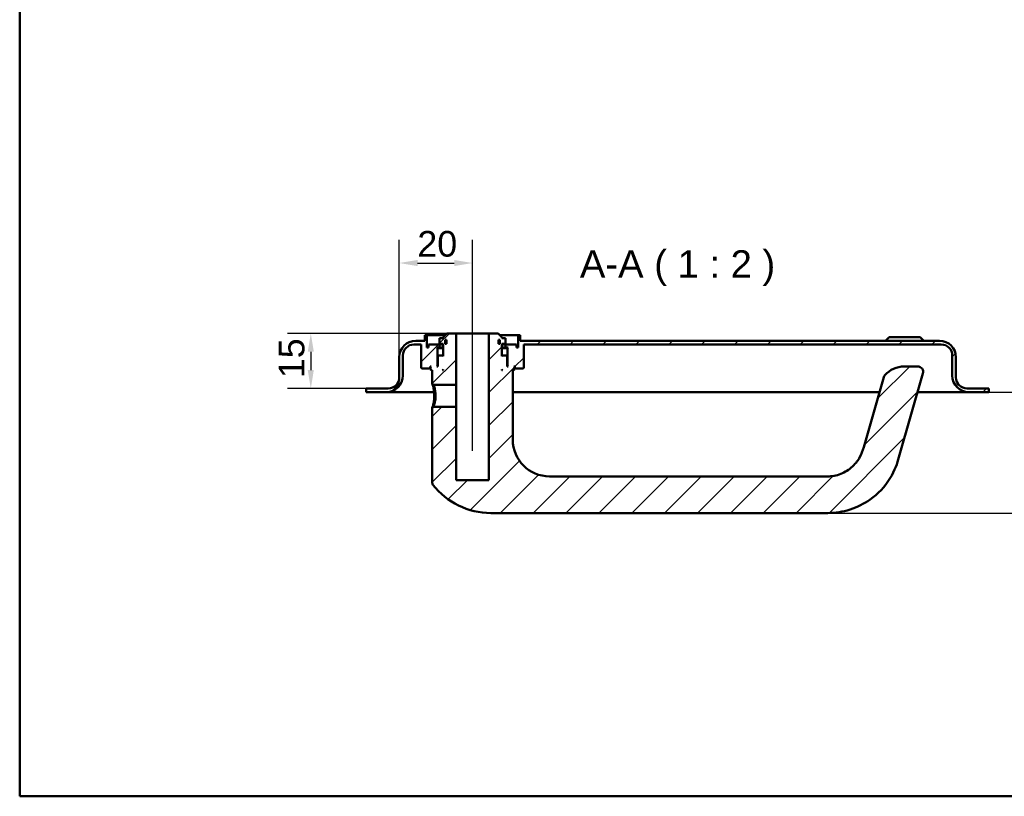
# Model space of a CAD drawing. Header units: millimetres. Extents: x 20 to 833, y 20 to 574.
# Tile 1 of 8: x 20 to 289, y 20 to 232. Entities that reach past the tile are written whole.
import ezdxf

# ---------------------------------------------------------------- set-up
doc = ezdxf.new("R2010")
doc.units = ezdxf.units.MM
doc.header["$LTSCALE"] = 2
for name, color, linetype, lineweight in [('Bemaßungen(DIN)', 7, 'Continuous', 25), ('Mittellinie(DIN)', 7, 'Continuous', 25), ('Sichtbare Kanten(DIN)', 7, 'Continuous', 50), ('Skizziergeometrie(DIN)', 7, 'Continuous', 50), ('Symbole(DIN)', 7, 'Continuous', 25)]:
    doc.layers.add(name, color=color, linetype=linetype, lineweight=lineweight)
doc.layers.add('Schraffur', color=179, linetype='Continuous', lineweight=9, true_color=0x1e1e47)
doc.styles.add('Aktuell-DINGroßer Text', font='arial.ttf')
doc.styles.add('STANDARD-DIN~0', font='arial.ttf')
doc.dimstyles.new('CAD-LAN', dxfattribs={"dimscale": 2, "dimtxt": 3.5, "dimasz": 2.5, "dimexe": 3.175, "dimexo": 0, "dimgap": 0.8, "dimtad": 1, "dimrnd": 1e-08, "dimtxsty": 'STANDARD-DIN~0', "dimcen": 0.09, "dimdle": 10, "dimclrd": 250, "dimclre": 250, "dimclrt": 250, "dimadec": 0, "dimazin": 2, "dimtfac": 1, "dimtmove": 0, "dimatfit": 3, "dimfxl": 1, "dimtolj": 1, "dimtzin": 0, "dimlwd": 25, "dimlwe": 25, "dimarcsym": 0})

# ---------------------------------------------------------------- blocks, each defined once
blk = doc.blocks.new('Ränder Standardrahmen')
at = {"layer": 'Skizziergeometrie(DIN)', "flags": 128}
blk.add_lwpolyline([(10, 10), (10, 287), (410, 287), (410, 10), (10, 10)], dxfattribs=at)
blk = doc.blocks.new('*D25')
at = {"layer": 'Bemaßungen(DIN)', "color": 250, "linetype": 'Continuous', "lineweight": 25, "true_color": 0x3f3f3f, "transparency": 16777216}
for p, q in [((123.63, 139.81), (123.63, 171.89)), ((143.63, 151.31), (143.63, 171.89)), ((128.63, 165.54), (138.63, 165.54))]:
    blk.add_line(p, q, dxfattribs=at)
at = {"layer": 'Bemaßungen(DIN)', "color": 250, "linetype": 'Continuous', "true_color": 0x3f3f3f, "transparency": 16777216}
for points in [[(128.63, 166.37), (128.63, 164.7), (123.63, 165.54)], [(138.63, 166.37), (138.63, 164.7), (143.63, 165.54)]]:
    blk.add_solid(points, dxfattribs=at)
at = {"layer": 'Defpoints', "color": 0, "linetype": 'Continuous', "transparency": 16777216}
for p in [(143.63, 165.54), (143.63, 151.31), (123.63, 139.81)]:
    blk.add_point(p, dxfattribs=at)
at = {"layer": 'Bemaßungen(DIN)', "color": 250, "linetype": 'Continuous', "lineweight": 25, "true_color": 0x3f3f3f, "transparency": 16777216, "insert": (128.57, 174.28), "char_height": 7, "attachment_point": 1, "style": 'STANDARD-DIN~0'}
blk.add_mtext('\\A1;20', dxfattribs=at)
blk = doc.blocks.new('*D26')
at = {"layer": 'Bemaßungen(DIN)', "color": 250, "linetype": 'Continuous', "lineweight": 25, "true_color": 0x3f3f3f, "transparency": 16777216}
for p, q in [((136.63, 146.31), (93.13, 146.31)), ((99.48, 141.31), (99.48, 136.31)), ((114.63, 131.31), (93.13, 131.31))]:
    blk.add_line(p, q, dxfattribs=at)
at = {"layer": 'Bemaßungen(DIN)', "color": 250, "linetype": 'Continuous', "true_color": 0x3f3f3f, "transparency": 16777216}
for points in [[(98.65, 141.31), (100.31, 141.31), (99.48, 146.31)], [(98.65, 136.31), (100.31, 136.31), (99.48, 131.31)]]:
    blk.add_solid(points, dxfattribs=at)
at = {"layer": 'Defpoints', "color": 0, "linetype": 'Continuous', "transparency": 16777216}
for p in [(136.63, 146.31), (99.48, 131.31), (114.63, 131.31)]:
    blk.add_point(p, dxfattribs=at)
at = {"layer": 'Bemaßungen(DIN)', "color": 250, "linetype": 'Continuous', "lineweight": 25, "true_color": 0x3f3f3f, "transparency": 16777216, "insert": (90.73, 134.1), "char_height": 7, "attachment_point": 1, "rotation": 90, "style": 'STANDARD-DIN~0'}
blk.add_mtext('\\A1;15', dxfattribs=at)
blk = doc.blocks.new('*D27')
at = {"layer": 'Bemaßungen(DIN)', "color": 250, "linetype": 'Continuous', "lineweight": 25, "true_color": 0x3f3f3f, "transparency": 16777216}
for p, q in [((284.63, 130.31), (308.23, 130.31)), ((301.88, 102.31), (301.88, 125.31)), ((240.63, 97.31), (308.23, 97.31))]:
    blk.add_line(p, q, dxfattribs=at)
at = {"layer": 'Bemaßungen(DIN)', "color": 250, "linetype": 'Continuous', "true_color": 0x3f3f3f, "transparency": 16777216}
for points in [[(301.05, 125.31), (302.71, 125.31), (301.88, 130.31)], [(301.05, 102.31), (302.71, 102.31), (301.88, 97.31)]]:
    blk.add_solid(points, dxfattribs=at)
at = {"layer": 'Defpoints', "color": 0, "linetype": 'Continuous', "transparency": 16777216}
for p in [(284.63, 130.31), (301.88, 130.31), (240.63, 97.31)]:
    blk.add_point(p, dxfattribs=at)
at = {"layer": 'Bemaßungen(DIN)', "color": 250, "linetype": 'Continuous', "lineweight": 25, "true_color": 0x3f3f3f, "transparency": 16777216, "insert": (293.13, 108.8), "char_height": 7, "attachment_point": 1, "rotation": 90, "style": 'STANDARD-DIN~0'}
blk.add_mtext('\\A1;33', dxfattribs=at)

msp = doc.modelspace()

# ---------------------------------------------------------------- hatches: boundary and pattern name
at = {"layer": 'Schraffur'}
h = msp.add_hatch(dxfattribs=at)
h.set_pattern_fill('ANSI31', color=256, scale=50.8, style=0)
h.set_pattern_definition([(45, (0, 0), (-4.49013, 4.49013), [])])
edge = h.paths.add_edge_path()
edge.add_spline(control_points=[(133.0006, 126.3093), (132.939, 126.2492), (132.8772, 126.1894), (132.7532, 126.0692), (132.6909, 126.0089), (132.6292, 125.9486)], knot_values=[-0.05180212, -0.05180212, -0.05180212, -0.05180212, -0.0259877, -0.0259877, 0, 0, 0, 0], degree=3, periodic=0)
edge.add_line((132.6292, 125.9486), (132.6292, 105.6495))
edge.add_spline(control_points=[(132.6292, 105.6495), (132.6279, 105.5664), (132.6381, 105.4529), (132.718, 105.221), (132.7711, 105.1229), (132.8382, 105.0355)], knot_values=[-0.07357952, -0.07357952, -0.07357952, -0.07357952, -0.03304719, -0.03304719, 0, 0, 0, 0], degree=3, periodic=0)
edge.add_ellipse((148.6292, 117.3093), major_axis=(-15.791, -12.2738), ratio=1, start_angle=0, end_angle=52.143309)
edge.add_line((148.6292, 97.3093), (240.6292, 97.3093))
edge.add_spline(control_points=[(240.6292, 97.3093), (242.6876, 97.3093), (244.744, 97.6354), (248.6649, 98.8851), (250.5229, 99.8062), (254.3613, 102.5321), (256.1808, 104.47), (259.0607, 109.065), (259.5913, 110.8791), (260.068, 112.5413)], knot_values=[-1.77257485, -1.77257485, -1.77257485, -1.77257485, -1.38953416, -1.38953416, -1.00679208, -1.00679208, -0.51876182, -0.51876182, 0, 0, 0, 0], degree=3, periodic=0)
edge.add_line((260.068, 112.5413), (266.6214, 135.3959))
edge.add_ellipse((265.1795, 135.8093), major_axis=(1.4419, -0.4135), ratio=1, start_angle=0, end_angle=106)
edge.add_line((265.1795, 137.3093), (261.4761, 137.3093))
edge.add_ellipse((261.4761, 130.3093), major_axis=(0, 7), ratio=1, start_angle=0, end_angle=48.30264)
edge.add_ellipse((257.3694, 133.9679), major_axis=(-1.12, 0.9978), ratio=1, start_angle=0, end_angle=25.69736)
edge.add_line((255.9275, 134.3814), (250.4553, 115.2977))
edge.add_spline(control_points=[(250.4553, 115.2977), (250.1707, 114.3052), (249.7957, 113.3298), (248.9768, 111.8906), (248.3805, 110.9579), (246.4352, 109.1529), (245.3534, 108.4577), (242.9468, 107.5027), (241.7214, 107.3093), (240.6292, 107.3093)], knot_values=[-1.5570511, -1.5570511, -1.5570511, -1.5570511, -0.98479747, -0.98479747, -0.63926316, -0.63926316, -0.32765966, -0.32765966, 0, 0, 0, 0], degree=3, periodic=0)
edge.add_line((240.6292, 107.3093), (164.6292, 107.3093))
edge.add_ellipse((164.6292, 117.3093), major_axis=(0, -10), ratio=1, start_angle=270, end_angle=360, ccw=False)
edge.add_line((154.6292, 117.3093), (154.6292, 136.3093))
edge.add_line((154.6292, 136.3093), (154.9292, 136.3093))
edge.add_line((154.9292, 136.3093), (155.1292, 136.5093))
edge.add_line((155.1292, 136.5093), (155.1292, 137.1093))
edge.add_line((155.1292, 137.1093), (154.9292, 137.3093))
edge.add_line((154.9292, 137.3093), (155.2292, 137.3093))
edge.add_line((155.2292, 137.3093), (155.2292, 136.8093))
edge.add_line((155.2292, 136.8093), (155.3292, 136.7093))
edge.add_line((155.3292, 136.7093), (157.4292, 136.7093))
edge.add_line((157.4292, 136.7093), (157.6292, 136.9093))
edge.add_line((157.6292, 136.9093), (157.6292, 143.3093))
edge.add_line((157.6292, 143.3093), (271.6292, 143.3093))
edge.add_ellipse((271.6292, 140.3093), major_axis=(0, 3), ratio=1, start_angle=270, end_angle=360, ccw=False)
edge.add_line((274.6292, 140.3093), (274.6292, 134.8093))
edge.add_ellipse((279.1292, 134.8093), major_axis=(-4.5, 0), ratio=1, start_angle=0, end_angle=90)
edge.add_line((279.1292, 130.3093), (284.6292, 130.3093))
edge.add_line((284.6292, 130.3093), (284.6292, 131.3093))
edge.add_line((284.6292, 131.3093), (278.6292, 131.3093))
edge.add_ellipse((278.6292, 134.3093), major_axis=(0, -3), ratio=1, start_angle=270, end_angle=360, ccw=False)
edge.add_line((275.6292, 134.3093), (275.6292, 139.8093))
edge.add_ellipse((271.1292, 139.8093), major_axis=(4.5, 0), ratio=1, start_angle=0, end_angle=90)
edge.add_line((271.1292, 144.3093), (156.6292, 144.3093))
edge.add_line((156.6292, 144.3093), (156.6292, 145.8093))
edge.add_line((156.6292, 145.8093), (156.1292, 145.8093))
edge.add_line((156.1292, 145.8093), (156.1292, 142.5093))
edge.add_line((156.1292, 142.5093), (155.6292, 142.5093))
edge.add_line((155.6292, 142.5093), (155.6292, 143.3093))
edge.add_line((155.6292, 143.3093), (152.6292, 143.3093))
edge.add_line((152.6292, 143.3093), (152.6292, 142.5093))
edge.add_line((152.6292, 142.5093), (153.3792, 142.5093))
edge.add_line((153.3792, 142.5093), (153.1792, 142.3093))
edge.add_line((153.1792, 142.3093), (153.1792, 137.5093))
edge.add_line((153.1792, 137.5093), (153.3792, 137.3093))
edge.add_line((153.3792, 137.3093), (153.1292, 137.3093))
edge.add_line((153.1292, 137.3093), (153.1292, 140.1093))
edge.add_line((153.1292, 140.1093), (152.9292, 140.3093))
edge.add_line((152.9292, 140.3093), (151.8292, 140.3093))
edge.add_line((151.8292, 140.3093), (151.6292, 140.1093))
edge.add_line((151.6292, 140.1093), (151.6292, 143.5093))
edge.add_line((151.6292, 143.5093), (152.5958, 143.5093))
edge.add_line((152.5958, 143.5093), (152.5958, 145.0093))
edge.add_line((152.5958, 145.0093), (151.6292, 145.0093))
edge.add_line((151.6292, 145.0093), (151.6292, 145.3093))
edge.add_line((151.6292, 145.3093), (150.6292, 146.3093))
edge.add_line((150.6292, 146.3093), (148.1292, 146.3093))
edge.add_line((148.1292, 146.3093), (148.1292, 106.3093))
edge.add_line((148.1292, 106.3093), (139.1292, 106.3093))
edge.add_line((139.1292, 106.3093), (139.1292, 126.3093))
edge.add_line((139.1292, 126.3093), (133.0006, 126.3093))
h.paths.add_polyline_path([(150.7292, 143.5093), (150.7292, 144.6093), (151.0932, 144.6093), (151.0932, 143.5093)], flags=0)
h.paths.add_polyline_path([(151.8292, 136.3093), (151.6292, 136.3093), (151.6292, 136.5093)], flags=0)
edge = h.paths.add_edge_path()
edge.add_spline(control_points=[(132.6292, 132.6701), (132.6921, 132.6098), (132.7543, 132.5496), (132.8783, 132.4294), (132.9401, 132.3695), (133.0017, 132.3093)], knot_values=[-0.05197355, -0.05197355, -0.05197355, -0.05197355, -0.02598678, -0.02598678, -0.00016547, -0.00016547, -0.00016547, -0.00016547], degree=3, periodic=0)
edge.add_line((133.0017, 132.3093), (139.1292, 132.3093))
edge.add_line((139.1292, 132.3093), (139.1292, 146.3093))
edge.add_line((139.1292, 146.3093), (136.6292, 146.3093))
edge.add_line((136.6292, 146.3093), (135.6292, 145.3093))
edge.add_line((135.6292, 145.3093), (135.6292, 145.0093))
edge.add_line((135.6292, 145.0093), (134.6625, 145.0093))
edge.add_line((134.6625, 145.0093), (134.6625, 143.5093))
edge.add_line((134.6625, 143.5093), (135.6292, 143.5093))
edge.add_line((135.6292, 143.5093), (135.6292, 140.1093))
edge.add_line((135.6292, 140.1093), (135.4292, 140.3093))
edge.add_line((135.4292, 140.3093), (134.3292, 140.3093))
edge.add_line((134.3292, 140.3093), (134.1292, 140.1093))
edge.add_line((134.1292, 140.1093), (134.1292, 137.3093))
edge.add_line((134.1292, 137.3093), (133.8792, 137.3093))
edge.add_line((133.8792, 137.3093), (134.0792, 137.5093))
edge.add_line((134.0792, 137.5093), (134.0792, 142.3093))
edge.add_line((134.0792, 142.3093), (133.8792, 142.5093))
edge.add_line((133.8792, 142.5093), (134.6292, 142.5093))
edge.add_line((134.6292, 142.5093), (134.6292, 143.3093))
edge.add_line((134.6292, 143.3093), (131.6292, 143.3093))
edge.add_line((131.6292, 143.3093), (131.6292, 142.5093))
edge.add_line((131.6292, 142.5093), (131.1292, 142.5093))
edge.add_line((131.1292, 142.5093), (131.1292, 145.8093))
edge.add_line((131.1292, 145.8093), (130.6292, 145.8093))
edge.add_line((130.6292, 145.8093), (130.6292, 144.3093))
edge.add_line((130.6292, 144.3093), (128.1292, 144.3093))
edge.add_ellipse((128.1292, 139.8093), major_axis=(0, 4.5), ratio=1, start_angle=0, end_angle=90)
edge.add_line((123.6292, 139.8093), (123.6292, 134.3093))
edge.add_ellipse((120.6292, 134.3093), major_axis=(3, 0), ratio=1, start_angle=270, end_angle=360, ccw=False)
edge.add_line((120.6292, 131.3093), (114.6292, 131.3093))
edge.add_line((114.6292, 131.3093), (114.6292, 130.3093))
edge.add_line((114.6292, 130.3093), (120.1292, 130.3093))
edge.add_ellipse((120.1292, 134.8093), major_axis=(0, -4.5), ratio=1, start_angle=0, end_angle=90)
edge.add_line((124.6292, 134.8093), (124.6292, 140.3093))
edge.add_ellipse((127.6292, 140.3093), major_axis=(-3, 0), ratio=1, start_angle=270, end_angle=360, ccw=False)
edge.add_line((127.6292, 143.3093), (129.6292, 143.3093))
edge.add_line((129.6292, 143.3093), (129.6292, 136.9093))
edge.add_line((129.6292, 136.9093), (129.8292, 136.7093))
edge.add_line((129.8292, 136.7093), (131.9292, 136.7093))
edge.add_line((131.9292, 136.7093), (132.0292, 136.8093))
edge.add_line((132.0292, 136.8093), (132.0292, 137.3093))
edge.add_line((132.0292, 137.3093), (132.3292, 137.3093))
edge.add_line((132.3292, 137.3093), (132.1292, 137.1093))
edge.add_line((132.1292, 137.1093), (132.1292, 136.5093))
edge.add_line((132.1292, 136.5093), (132.3292, 136.3093))
edge.add_line((132.3292, 136.3093), (132.6292, 136.3093))
edge.add_line((132.6292, 136.3093), (132.6292, 132.6701))
h.paths.add_polyline_path([(135.6292, 136.3093), (135.4292, 136.3093), (135.6292, 136.5093)], flags=0)
h.paths.add_polyline_path([(136.5292, 144.6093), (136.5292, 143.5093), (136.1651, 143.5093), (136.1651, 144.6093)], flags=0)

# ---------------------------------------------------------------- linework, layer by layer
at = {"layer": 'Mittellinie(DIN)', "linetype": 'Continuous'}
msp.add_line((143.6292, 114.3093), (143.6292, 151.3093), dxfattribs=at)
at = {"layer": 'Sichtbare Kanten(DIN)'}
for p, q in [((131.1292, 145.8093), (130.6292, 145.8093)), ((130.6292, 145.8093), (130.6292, 144.3093)), ((131.1292, 142.5093), (131.1292, 145.8093)), ((131.1292, 145.8093), (136.1292, 145.8093)), ((136.6292, 146.3093), (135.6292, 145.3093)), ((135.6292, 145.3093), (135.6292, 145.0093)), ((139.1292, 146.3093), (136.6292, 146.3093)), ((139.1292, 132.3093), (139.1292, 146.3093)), ((139.1292, 146.3093), (148.1292, 146.3093)), ((150.6292, 146.3093), (148.1292, 146.3093)), ((148.1292, 146.3093), (148.1292, 106.3093)), ((151.6292, 145.3093), (150.6292, 146.3093)), ((151.1292, 145.8093), (156.1292, 145.8093)), ((151.6292, 145.0093), (151.6292, 145.3093)), ((156.6292, 145.8093), (156.1292, 145.8093)), ((156.1292, 145.8093), (156.1292, 142.5093)), ((156.6292, 144.3093), (156.6292, 145.8093)), ((257.3792, 145.3093), (256.3792, 144.3093)), ((257.3792, 145.3093), (265.8792, 145.3093)), ((265.8792, 145.3093), (266.8792, 144.3093)), ((127.6292, 143.3093), (129.6292, 143.3093)), ((130.6292, 144.3093), (128.1292, 144.3093)), ((129.6292, 143.3093), (129.6292, 136.9093)), ((131.6292, 142.5093), (131.1292, 142.5093)), ((134.6292, 143.3093), (131.6292, 143.3093)), ((131.6292, 143.3093), (131.6292, 142.5093)), ((134.0792, 142.3093), (133.8792, 142.5093)), ((133.8792, 142.5093), (134.6292, 142.5093)), ((134.6292, 142.5093), (134.6292, 143.3093)), ((134.6292, 143.3093), (135.6292, 143.3093)), ((135.6292, 142.5093), (134.6292, 142.5093)), ((135.6292, 145.0093), (134.6625, 145.0093)), ((134.6625, 145.0093), (134.6625, 143.5093)), ((134.6625, 143.5093), (135.6292, 143.5093)), ((135.6292, 143.5093), (135.6292, 140.1093)), ((136.1651, 143.5093), (136.1651, 144.6093)), ((136.1651, 144.6093), (136.5292, 144.6093)), ((136.5292, 143.5093), (136.1651, 143.5093)), ((136.5292, 144.6093), (136.5292, 143.5093)), ((150.7292, 143.5093), (150.7292, 144.6093)), ((150.7292, 144.6093), (151.0932, 144.6093)), ((151.0932, 143.5093), (150.7292, 143.5093)), ((151.0932, 144.6093), (151.0932, 143.5093)), ((152.5958, 145.0093), (151.6292, 145.0093)), ((151.6292, 140.1093), (151.6292, 143.5093)), ((151.6292, 143.5093), (152.5958, 143.5093)), ((151.6292, 143.3093), (152.6292, 143.3093)), ((152.6292, 142.5093), (151.6292, 142.5093)), ((152.5958, 143.5093), (152.5958, 145.0093)), ((155.6292, 143.3093), (152.6292, 143.3093)), ((152.6292, 143.3093), (152.6292, 142.5093)), ((152.6292, 142.5093), (153.3792, 142.5093)), ((153.3792, 142.5093), (153.1792, 142.3093)), ((155.6292, 142.5093), (155.6292, 143.3093)), ((156.1292, 142.5093), (155.6292, 142.5093)), ((271.1292, 144.3093), (156.6292, 144.3093)), ((157.6292, 136.9093), (157.6292, 143.3093)), ((157.6292, 143.3093), (271.6292, 143.3093)), ((123.6292, 139.8093), (123.6292, 134.3093)), ((124.6292, 134.8093), (124.6292, 140.3093)), ((134.0792, 137.5093), (134.0792, 142.3093)), ((134.0792, 142.3093), (135.6292, 142.3093)), ((134.3292, 140.3093), (134.1292, 140.1093)), ((134.1292, 140.1093), (134.1292, 137.3093)), ((135.4292, 140.3093), (134.3292, 140.3093)), ((135.6292, 140.1093), (135.4292, 140.3093)), ((135.6292, 140.3093), (135.4292, 140.3093)), ((151.6292, 142.3093), (153.1792, 142.3093)), ((151.8292, 140.3093), (151.6292, 140.1093)), ((151.8292, 140.3093), (151.6292, 140.3093)), ((152.9292, 140.3093), (151.8292, 140.3093)), ((153.1292, 140.1093), (152.9292, 140.3093)), ((153.1292, 137.3093), (153.1292, 140.1093)), ((153.1792, 142.3093), (153.1792, 137.5093)), ((274.6292, 140.3093), (274.6292, 134.8093)), ((275.6292, 134.3093), (275.6292, 139.8093)), ((132.0292, 136.8093), (132.0292, 137.3093)), ((132.0292, 137.3093), (132.3292, 137.3093)), ((132.3292, 137.3093), (132.1292, 137.1093)), ((132.1292, 137.1093), (132.1292, 136.5093)), ((133.8792, 137.3093), (134.0792, 137.5093)), ((134.1292, 137.3093), (133.8792, 137.3093)), ((134.1292, 137.5093), (134.0792, 137.5093)), ((153.1792, 137.5093), (153.1292, 137.5093)), ((153.3792, 137.3093), (153.1292, 137.3093)), ((153.1792, 137.5093), (153.3792, 137.3093)), ((155.1292, 137.1093), (154.9292, 137.3093)), ((154.9292, 137.3093), (155.2292, 137.3093)), ((155.1292, 136.5093), (155.1292, 137.1093)), ((155.2292, 137.3093), (155.2292, 136.8093)), ((265.1795, 137.3093), (261.4761, 137.3093)), ((129.6292, 136.9093), (129.8292, 136.7093)), ((129.8292, 136.7093), (131.9292, 136.7093)), ((131.9292, 136.7093), (132.0292, 136.8093)), ((131.9292, 136.7093), (132.1292, 136.7093)), ((132.1292, 136.8093), (132.0292, 136.8093)), ((132.1292, 136.5093), (132.3292, 136.3093)), ((132.3292, 136.3093), (132.6292, 136.3093)), ((132.6292, 136.3093), (132.6292, 132.6701)), ((135.4292, 136.3093), (135.6292, 136.5093)), ((135.6292, 136.3093), (135.4292, 136.3093)), ((135.6292, 136.5093), (135.6292, 136.3093)), ((151.6292, 136.3093), (151.6292, 136.5093)), ((151.6292, 136.5093), (151.8292, 136.3093)), ((151.8292, 136.3093), (151.6292, 136.3093)), ((154.6292, 117.3093), (154.6292, 136.3093)), ((154.6292, 136.3093), (154.9292, 136.3093)), ((154.9292, 136.3093), (155.1292, 136.5093)), ((155.2292, 136.8093), (155.1292, 136.8093)), ((155.1292, 136.7093), (155.3292, 136.7093)), ((155.2292, 136.8093), (155.3292, 136.7093)), ((155.3292, 136.7093), (157.4292, 136.7093)), ((157.4292, 136.7093), (157.6292, 136.9093)), ((260.068, 112.5413), (266.6214, 135.3959)), ((132.6299, 132.6701), (133.0019, 132.3096)), ((133.0017, 132.3093), (139.1292, 132.3093)), ((139.1292, 132.3093), (139.1292, 126.3093)), ((255.9275, 134.3814), (250.4553, 115.2977)), ((120.6292, 131.3093), (114.6292, 131.3093)), ((114.6292, 131.3093), (114.6292, 130.3093)), ((114.6292, 130.3093), (120.1292, 130.3093)), ((120.1292, 130.3093), (131.6292, 130.3093)), ((131.6292, 130.3093), (133.1388, 130.3093)), ((154.6292, 130.3093), (254.7598, 130.3093)), ((265.1628, 130.3093), (267.6292, 130.3093)), ((267.6292, 130.3093), (279.1292, 130.3093)), ((284.6292, 131.3093), (278.6292, 131.3093)), ((279.1292, 130.3093), (284.6292, 130.3093)), ((284.6292, 130.3093), (284.6292, 131.3093)), ((133.0007, 126.3091), (132.6287, 125.9486)), ((132.6292, 125.9486), (132.6292, 105.6495)), ((139.1292, 126.3093), (133.0006, 126.3093)), ((139.1292, 106.3093), (139.1292, 126.3093)), ((148.1292, 106.3093), (139.1292, 106.3093)), ((240.6292, 107.3093), (164.6292, 107.3093)), ((148.6292, 97.3093), (240.6292, 97.3093))]:
    msp.add_line(p, q, dxfattribs=at)
for centre, radius, start, end in [((128.1292, 139.8093), 4.5, 90, 180), ((127.6292, 140.3093), 3, 90, 180), ((271.1292, 139.8093), 4.5, 0, 90), ((271.6292, 140.3093), 3, 0, 90), ((261.4761, 130.3093), 7, 90, 138.30264), ((265.1795, 135.8093), 1.5, 344, 90), ((120.1292, 134.8093), 4.5, 270, 0), ((257.3694, 133.9679), 1.5, 138.30264, 164), ((279.1292, 134.8093), 4.5, 180, 270), ((120.6292, 134.3093), 3, 270, 0), ((278.6292, 134.3093), 3, 180, 270), ((164.6292, 117.3093), 10, 180, 270), ((148.6292, 117.3093), 20, 217.856691, 270)]:
    msp.add_arc(centre, radius, start, end, dxfattribs=at)
for points, knots in [([(132.6299, 132.6701), (132.6302, 132.6698), (132.6534, 132.5986), (132.7459, 132.3029), (132.9864, 131.4373), (133.1928, 130.3187), (133.1944, 129.3096), (133.1944, 129.3095), (133.1944, 129.3094), (133.1944, 129.3093)], [-0.528554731, -0.528554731, -0.528554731, -0.528554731, -0.453229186, -0.33992189, -0.302152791, 0, 0, 0, 0.000027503, 0.000027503, 0.000027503, 0.000027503]), ([(133.5471, 129.3093), (133.5471, 129.3094), (133.5471, 129.3095), (133.5471, 129.3096), (133.5456, 130.2102), (133.3683, 131.097), (133.2109, 131.6535), (133.1912, 131.723), (133.1719, 131.7877), (133.1536, 131.8473), (133.0989, 132.0259), (133.0541, 132.1572), (133.0282, 132.233), (133.0109, 132.2835), (133.0019, 132.3093), (133.0017, 132.3093)], [2.115041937, 2.115041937, 2.115041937, 2.115041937, 2.115069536, 2.115069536, 2.115069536, 2.417222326, 2.417222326, 2.417222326, 2.454991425, 2.454991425, 2.454991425, 2.568298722, 2.568298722, 2.568298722, 2.643872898, 2.643872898, 2.643872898, 2.643872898]), ([(133.1944, 129.3093), (133.1952, 128.8049), (133.1057, 127.7886), (132.8354, 126.5969), (132.6568, 126.0345), (132.629, 125.949), (132.6287, 125.9486)], [-2.115042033, -2.115042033, -2.115042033, -2.115042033, -1.96399314, -1.812916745, -1.661840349, -1.586501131, -1.586501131, -1.586501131, -1.586501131]), ([(133.0006, 126.3093), (133.0008, 126.3093), (133.0097, 126.335), (133.0272, 126.3853), (133.0621, 126.4861), (133.1312, 126.6866), (133.2093, 126.9646), (133.2873, 127.2426), (133.3744, 127.5971), (133.4395, 128.0012), (133.5046, 128.4051), (133.5478, 128.8591), (133.5471, 129.3093)], [3.701563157, 3.701563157, 3.701563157, 3.701563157, 3.776909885, 3.776909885, 3.776909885, 3.927986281, 3.927986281, 3.927986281, 4.079062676, 4.079062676, 4.079062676, 4.230111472, 4.230111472, 4.230111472, 4.230111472]), ([(250.4553, 115.2977), (250.1707, 114.3052), (249.7957, 113.3298), (248.9768, 111.8906), (248.3805, 110.9579), (246.4352, 109.1529), (245.3534, 108.4577), (242.9468, 107.5027), (241.7214, 107.3093), (240.6292, 107.3093)], [-1.5570511, -1.5570511, -1.5570511, -1.5570511, -0.98479747, -0.98479747, -0.63926316, -0.63926316, -0.32765966, -0.32765966, 0, 0, 0, 0]), ([(240.6292, 97.3093), (242.6876, 97.3093), (244.744, 97.6354), (248.6649, 98.8851), (250.5229, 99.8062), (254.3613, 102.5321), (256.1808, 104.47), (259.0607, 109.065), (259.5913, 110.8791), (260.068, 112.5413)], [-1.77257485, -1.77257485, -1.77257485, -1.77257485, -1.38953416, -1.38953416, -1.00679208, -1.00679208, -0.51876182, -0.51876182, 0, 0, 0, 0]), ([(132.6279, 105.6495), (132.6279, 105.5664), (132.6381, 105.4529), (132.718, 105.221), (132.7711, 105.1229), (132.8385, 105.0358)], [-0.073579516, -0.073579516, -0.073579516, -0.073579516, -0.0330471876, -0.0330471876, 0, 0, 0, 0])]:
    msp.add_open_spline(points, degree=3, knots=knots, dxfattribs=at)

# ---------------------------------------------------------------- block references
at = {"xscale": 2, "yscale": 2, "zscale": 2}
msp.add_blockref('Ränder Standardrahmen', (0, 0), dxfattribs=at)

# ---------------------------------------------------------------- texts
at = {"layer": 'Symbole(DIN)', "color": 7, "insert": (172.957, 159.3093), "char_height": 7.4676, "attachment_point": 7, "style": 'Aktuell-DINGroßer Text'}
msp.add_mtext('A-A ( 1 : 2 )', dxfattribs=at)

# ---------------------------------------------------------------- dimensions: what is measured, and where the dimension line sits
at = {"layer": 'Bemaßungen(DIN)', "color": 250, "linetype": 'Continuous', "lineweight": 25, "true_color": 0x3f3f3f}
for base, p1, p2, angle, picture, middle in [((143.6292, 165.5362), (123.6292, 139.8093), (143.6292, 151.3093), 180, '*D25', (133.6292, 165.5362)), ((99.4811, 131.3093), (136.6292, 146.3093), (114.6292, 131.3093), 90, '*D26', (99.4811, 138.8093)), ((301.8792, 130.3093), (240.6292, 97.3093), (284.6292, 130.3093), 90, '*D27', (301.8792, 113.8093))]:
    dim = msp.add_linear_dim(base=base, p1=p1, p2=p2, angle=angle, dimstyle='CAD-LAN', override={"dimgap": 0.8, "dimdec": 2, "dimtol": 0, "dimlim": 0, "dimtp": 0, "dimtm": 0, "dimtdec": 2, "dimtofl": 0, "dimatfit": 1}, dxfattribs=at)
    dim.commit()
    dim.dimension.update_dxf_attribs({"geometry": picture, "text_midpoint": middle, "dimtype": 160})

doc.saveas('drawing.dxf')
